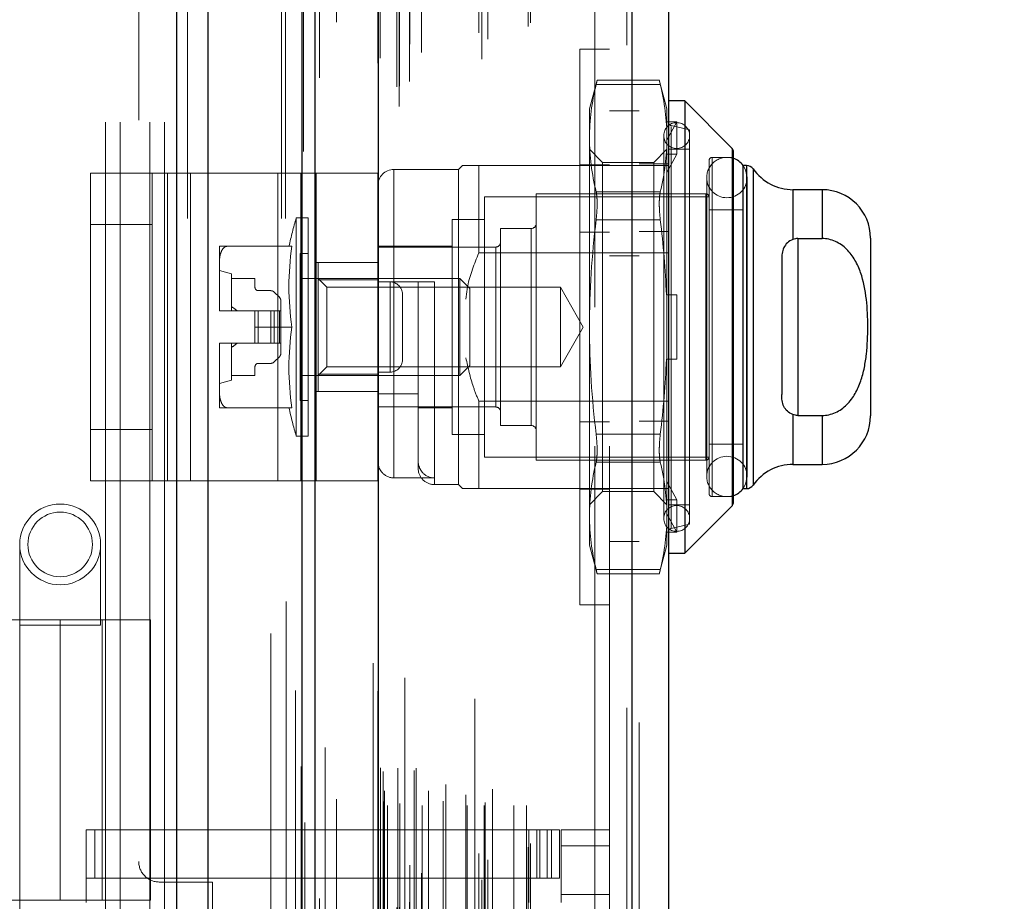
# Model space of a CAD drawing. Header units: inches. Extents: x 0.2 to 10.8, y 0.2 to 8.2.
# Tile 67 of 171: x 2.02 to 2.14, y 5.158 to 5.266. Entities that reach past the tile are written whole.
import ezdxf

# ---------------------------------------------------------------- set-up
doc = ezdxf.new("R2010")
doc.units = ezdxf.units.IN
doc.header["$MEASUREMENT"] = 0
doc.linetypes.add('HIDDEN', pattern=[0.07500000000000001, 0.05, -0.025])
doc.layers.add('DIMENSIONS', color=140, linetype='Continuous')
doc.layers.add('SLD-0', color=179, linetype='Continuous')
doc.styles.add('SLDTEXTSTYLE0', font='TXT', dxfattribs={"width": 0.7})
doc.dimstyles.new('SLDDIMSTYLE1', dxfattribs={"dimtxt": 0.0849609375, "dimasz": 0.13, "dimexe": 0, "dimexo": 0.0625, "dimgap": 0.021240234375, "dimtad": 0, "dimtih": 1, "dimtoh": 1, "dimlfac": 20, "dimrnd": 1e-09, "dimzin": 12, "dimdsep": 46, "dimtxsty": 'SLDTEXTSTYLE0', "dimsah": 1, "dimcen": 0.09, "dimadec": 0, "dimazin": 3, "dimtfac": 1, "dimtmove": 0, "dimatfit": 0, "dimfxl": 0, "dimfrac": 2, "dimtolj": 1, "dimtzin": 12, "dimarcsym": 0})

# ---------------------------------------------------------------- blocks, each defined once
blk = doc.blocks.new('_D_5')
at = {"layer": 'DIMENSIONS'}
for p, q in [((1.965326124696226, 5.284827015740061), (1.965326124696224, 5.739583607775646)), ((2.056426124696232, 5.452570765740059), (2.05642612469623, 5.739583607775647)), ((1.965326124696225, 5.614583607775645), (1.715326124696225, 5.614583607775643)), ((2.056426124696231, 5.614583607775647), (2.253757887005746, 5.614583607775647)), ((2.368890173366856, 5.614583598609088), (2.340360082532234, 5.614583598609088)), ((2.340360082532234, 5.614583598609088), (2.340360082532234, 5.479552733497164)), ((2.621359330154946, 5.614583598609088), (2.649889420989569, 5.614583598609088)), ((2.649889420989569, 5.614583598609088), (2.649889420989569, 5.479552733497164)), ((2.340360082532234, 5.479552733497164), (2.368890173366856, 5.479552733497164)), ((2.649889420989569, 5.479552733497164), (2.621359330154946, 5.479552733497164))]:
    blk.add_line(p, q, dxfattribs=at)
for points in [[(1.965326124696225, 5.614583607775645), (1.835326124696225, 5.634583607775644), (1.835326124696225, 5.594583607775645)], [(2.056426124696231, 5.614583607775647), (2.186426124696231, 5.594583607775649), (2.186426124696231, 5.634583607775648)]]:
    blk.add_solid(points, dxfattribs=at)
at = {"layer": 'DIMENSIONS', "char_height": 0.08333333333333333, "attachment_point": 1, "style": 'SLDTEXTSTYLE0'}
for s, insert in [('1.82', (2.368890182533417, 5.741025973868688)), ('46.3', (2.368890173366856, 5.586975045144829))]:
    blk.add_mtext(s, dxfattribs=dict(at, insert=insert))

msp = doc.modelspace()

# ---------------------------------------------------------------- linework, layer by layer
at = {"layer": 'SLD-0', "linetype": 'Continuous', "lineweight": 25}
for p, q in [((2.039580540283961, 3.041320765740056), (2.039580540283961, 5.408818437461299)), ((2.043398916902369, 3.041320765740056), (2.043398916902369, 5.408110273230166)), ((2.05484450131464, 3.041320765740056), (2.054844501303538, 5.402726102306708)), ((2.056426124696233, 3.041320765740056), (2.056426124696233, 5.402570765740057)), ((2.064107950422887, 5.387156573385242), (2.064107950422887, 3.056991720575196)), ((2.095020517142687, 5.381705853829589), (2.095020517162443, 3.062442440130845)), ((2.099482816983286, 5.379938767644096), (2.099482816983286, 3.064209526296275)), ((2.101451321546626, 5.2556765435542), (2.099482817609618, 5.2556765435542)), ((2.107241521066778, 5.249886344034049), (2.101451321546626, 5.2556765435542)), ((2.101451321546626, 5.2556765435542), (2.101451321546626, 5.200558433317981)), ((2.107241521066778, 5.249886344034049), (2.107241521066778, 5.206348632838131)), ((2.10735683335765, 5.249607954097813), (2.10735683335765, 5.206627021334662)), ((2.108537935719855, 5.24780252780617), (2.108537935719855, 5.208432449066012)), ((2.108982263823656, 5.24780252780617), (2.108555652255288, 5.24780252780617)), ((2.108982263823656, 5.24780252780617), (2.108982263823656, 5.208432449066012)), ((2.109789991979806, 5.247380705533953), (2.109789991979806, 5.208854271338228)), ((2.118183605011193, 5.244849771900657), (2.114636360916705, 5.244849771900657)), ((2.114636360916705, 5.244849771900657), (2.114636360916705, 5.238789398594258)), ((2.118183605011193, 5.244849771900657), (2.118183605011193, 5.238899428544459)), ((2.115230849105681, 5.238899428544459), (2.115230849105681, 5.217335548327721)), ((2.115230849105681, 5.238899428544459), (2.118183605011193, 5.238899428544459)), ((2.124089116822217, 5.238944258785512), (2.124089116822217, 5.217290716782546)), ((2.113262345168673, 5.236330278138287), (2.113262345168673, 5.219904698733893)), ((2.114636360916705, 5.217445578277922), (2.114636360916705, 5.211385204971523)), ((2.115230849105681, 5.217335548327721), (2.118183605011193, 5.217335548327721)), ((2.118183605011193, 5.217335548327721), (2.118183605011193, 5.211385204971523)), ((2.114636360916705, 5.211385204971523), (2.118183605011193, 5.211385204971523)), ((2.108555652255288, 5.208432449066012), (2.108982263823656, 5.208432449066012)), ((2.101451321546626, 5.200558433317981), (2.107241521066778, 5.206348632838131)), ((2.099482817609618, 5.200558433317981), (2.101451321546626, 5.200558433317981))]:
    msp.add_line(p, q, dxfattribs=at)
at = {"layer": 'SLD-0', "linetype": 'HIDDEN', "lineweight": 18}
for p, q in [((2.039580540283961, 5.408818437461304), (2.039580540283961, 3.04132076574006)), ((2.039580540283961, 5.408818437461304), (2.039580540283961, 3.04132076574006)), ((2.039580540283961, 3.041320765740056), (2.039580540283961, 5.408818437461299)), ((2.040853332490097, 3.04132076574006), (2.040853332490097, 5.408110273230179)), ((2.040853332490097, 3.041320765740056), (2.040853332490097, 5.408110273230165)), ((2.043398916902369, 3.04132076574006), (2.043398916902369, 5.408110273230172)), ((2.052298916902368, 3.04132076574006), (2.052298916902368, 5.402726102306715)), ((2.052298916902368, 3.041320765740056), (2.052298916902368, 5.402726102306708)), ((2.052826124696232, 3.041320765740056), (2.052826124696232, 5.402570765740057)), ((2.05484450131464, 3.04132076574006), (2.05484450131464, 5.402726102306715)), ((2.054997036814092, 3.049509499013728), (2.054997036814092, 5.394638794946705)), ((2.066643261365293, 3.054991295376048), (2.066643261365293, 5.389156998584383)), ((2.066643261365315, 3.054991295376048), (2.066643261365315, 5.389156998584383)), ((2.063482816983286, 5.38715657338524), (2.063482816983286, 3.056991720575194)), ((2.066388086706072, 3.057393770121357), (2.066388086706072, 5.386754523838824)), ((2.066693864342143, 3.057447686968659), (2.066693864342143, 5.386700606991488)), ((2.056950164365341, 3.058483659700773), (2.056950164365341, 5.385666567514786)), ((2.067330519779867, 5.385368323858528), (2.067330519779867, 3.058784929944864)), ((2.067925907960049, 3.058032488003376), (2.067925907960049, 5.386115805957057)), ((2.054032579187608, 5.383835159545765), (2.054032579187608, 3.06030776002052)), ((2.064046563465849, 5.383740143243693), (2.064046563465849, 3.060408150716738)), ((2.064062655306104, 3.060282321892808), (2.064062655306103, 5.383865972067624)), ((2.064333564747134, 3.060860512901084), (2.064333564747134, 5.383287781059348)), ((2.064333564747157, 3.060860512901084), (2.064333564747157, 5.383287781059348)), ((2.075871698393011, 5.382823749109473), (2.075871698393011, 3.061327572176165)), ((2.076730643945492, 3.060770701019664), (2.076730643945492, 5.383377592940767)), ((2.067944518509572, 3.062560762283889), (2.067944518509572, 5.381587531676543)), ((2.069364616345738, 3.061577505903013), (2.069364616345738, 5.382574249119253)), ((2.094395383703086, 5.381705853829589), (2.094395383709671, 3.062442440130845)), ((2.094395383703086, 3.062442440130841), (2.094395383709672, 5.381705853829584)), ((2.095020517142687, 3.062442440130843), (2.095020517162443, 5.381705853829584)), ((2.077438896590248, 3.063195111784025), (2.077438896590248, 5.380935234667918)), ((2.076380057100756, 3.063952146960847), (2.076380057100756, 5.380196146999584)), ((2.082390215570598, 3.064733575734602), (2.082390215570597, 5.37941471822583)), ((2.095882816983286, 5.379938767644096), (2.095882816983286, 3.064209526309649)), ((2.059012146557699, 3.065247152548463), (2.059012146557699, 5.378899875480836)), ((2.082649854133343, 3.065172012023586), (2.082649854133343, 5.378976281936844)), ((2.054735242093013, 5.374575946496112), (2.054735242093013, 3.069573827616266)), ((2.065241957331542, 3.069802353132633), (2.065241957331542, 5.3743459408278)), ((2.065241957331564, 3.069802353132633), (2.065241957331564, 5.3743459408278)), ((2.066486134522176, 5.3743459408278), (2.066486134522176, 3.069802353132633)), ((2.066486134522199, 3.069802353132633), (2.066486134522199, 5.3743459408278)), ((2.068736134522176, 3.069802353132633), (2.068736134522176, 5.3743459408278)), ((2.068736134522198, 5.3743459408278), (2.068736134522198, 3.069802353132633)), ((2.069440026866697, 3.069802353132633), (2.069440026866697, 5.3743459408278)), ((2.07494239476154, 3.069802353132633), (2.07494239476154, 5.3743459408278)), ((2.077009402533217, 3.069802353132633), (2.077009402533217, 5.374345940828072)), ((2.080630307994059, 3.069802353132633), (2.08063030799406, 5.3743459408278)), ((2.082149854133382, 3.069802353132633), (2.082149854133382, 5.3743459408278)), ((2.082149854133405, 3.069802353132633), (2.082149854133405, 5.3743459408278)), ((2.064736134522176, 3.070302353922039), (2.064736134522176, 5.373845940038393)), ((2.064736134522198, 3.070302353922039), (2.064736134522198, 5.373845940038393)), ((2.066736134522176, 3.070052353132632), (2.066736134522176, 5.374095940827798)), ((2.068486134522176, 5.374095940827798), (2.068486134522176, 3.070052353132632)), ((2.072019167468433, 3.070352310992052), (2.072019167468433, 5.373804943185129)), ((2.077136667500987, 3.070199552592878), (2.077136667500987, 5.37394924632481)), ((2.06488281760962, 3.071599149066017), (2.06488281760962, 5.372549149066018)), ((2.07804536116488, 3.071821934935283), (2.07804536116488, 5.372326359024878)), ((2.070214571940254, 5.371598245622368), (2.070214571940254, 3.072533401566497)), ((2.07234762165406, 3.072379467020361), (2.07234762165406, 5.371768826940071)), ((2.072347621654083, 3.072379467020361), (2.072347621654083, 5.371768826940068)), ((2.074781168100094, 5.37110872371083), (2.074781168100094, 3.073040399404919)), ((2.064365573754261, 3.074414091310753), (2.064365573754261, 5.369734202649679)), ((2.064365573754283, 3.074414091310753), (2.064365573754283, 5.369734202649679)), ((2.064693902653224, 3.073950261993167), (2.064693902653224, 5.370198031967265)), ((2.064693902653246, 3.073950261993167), (2.064693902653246, 5.370198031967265)), ((2.055170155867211, 5.367747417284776), (2.055170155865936, 3.076420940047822)), ((2.055170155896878, 5.367726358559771), (2.055170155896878, 3.076401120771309)), ((2.057650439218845, 3.076868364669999), (2.057650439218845, 5.367279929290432)), ((2.034926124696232, 5.353320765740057), (2.034926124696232, 5.162995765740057)), ((2.051026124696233, 3.090770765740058), (2.051026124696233, 5.35332076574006)), ((2.051026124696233, 3.090770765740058), (2.051026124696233, 5.35332076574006)), ((2.051026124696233, 3.090770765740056), (2.051026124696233, 5.353320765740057)), ((2.051026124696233, 3.090770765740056), (2.051026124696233, 5.353320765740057)), ((2.09048281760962, 3.113599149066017), (2.09048281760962, 5.330549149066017)), ((2.09048281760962, 3.113599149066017), (2.09048281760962, 5.330549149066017)), ((2.090482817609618, 5.33054914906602), (2.090482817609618, 3.113599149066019)), ((2.090482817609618, 5.33054914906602), (2.090482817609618, 3.113599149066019)), ((2.09228281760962, 3.113599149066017), (2.09228281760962, 5.330549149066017)), ((2.030876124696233, 4.953070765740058), (2.030876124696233, 5.284170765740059)), ((2.030876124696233, 4.953070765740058), (2.030876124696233, 5.284170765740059)), ((2.032676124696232, 4.953070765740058), (2.032676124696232, 5.284170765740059)), ((2.036276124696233, 4.953070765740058), (2.036276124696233, 5.284170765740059)), ((2.038076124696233, 4.953070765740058), (2.038076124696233, 5.284170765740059)), ((2.038076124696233, 4.953070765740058), (2.038076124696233, 5.284170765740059)), ((2.08868281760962, 5.19426748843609), (2.08868281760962, 5.261967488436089)), ((2.09228281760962, 5.261967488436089), (2.08868281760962, 5.261967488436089)), ((2.090775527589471, 5.25819437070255), (2.08983714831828, 5.254692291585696)), ((2.098359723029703, 5.25819437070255), (2.090763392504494, 5.25819437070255)), ((2.099285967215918, 5.254692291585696), (2.098347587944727, 5.25819437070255)), ((2.09847137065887, 5.257666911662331), (2.090651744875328, 5.257666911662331)), ((2.098471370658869, 5.257666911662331), (2.090651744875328, 5.257666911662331)), ((2.08983714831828, 5.254692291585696), (2.08983714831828, 5.25113194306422)), ((2.09588281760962, 5.254474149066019), (2.09228281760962, 5.254474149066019)), ((2.099285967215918, 5.254692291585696), (2.099285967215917, 5.25113194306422)), ((2.099208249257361, 5.253100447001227), (2.099285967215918, 5.252846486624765)), ((2.100467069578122, 5.253100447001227), (2.099208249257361, 5.253100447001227)), ((2.099285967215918, 5.250884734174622), (2.100467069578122, 5.253100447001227)), ((2.102041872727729, 5.252133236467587), (2.099787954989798, 5.252653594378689)), ((2.099787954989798, 5.203581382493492), (2.099787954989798, 5.252565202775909)), ((2.100467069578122, 5.249163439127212), (2.100467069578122, 5.253100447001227)), ((2.102041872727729, 5.252133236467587), (2.102041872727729, 5.204101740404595)), ((2.08983714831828, 5.25113194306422), (2.08983714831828, 5.22811748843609)), ((2.098892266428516, 5.251444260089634), (2.098892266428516, 5.204790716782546)), ((2.099285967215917, 5.25113194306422), (2.099285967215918, 5.232054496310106)), ((2.09143557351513, 5.248172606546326), (2.08983714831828, 5.249771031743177)), ((2.099285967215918, 5.249771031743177), (2.097687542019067, 5.248172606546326)), ((2.102041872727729, 5.249771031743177), (2.099482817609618, 5.249771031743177)), ((2.107241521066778, 5.206348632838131), (2.107241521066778, 5.249886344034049)), ((2.100467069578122, 5.249163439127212), (2.099208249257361, 5.249163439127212)), ((2.099208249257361, 5.249163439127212), (2.099285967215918, 5.24890947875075)), ((2.099285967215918, 5.246947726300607), (2.100467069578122, 5.249163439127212)), ((2.104404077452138, 5.248393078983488), (2.104404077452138, 5.207841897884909)), ((2.10479777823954, 5.207448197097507), (2.10479777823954, 5.248786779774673)), ((2.10735683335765, 5.248786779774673), (2.10479777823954, 5.248786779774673)), ((2.073892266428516, 5.247310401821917), (2.066018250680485, 5.247310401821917)), ((2.066018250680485, 5.20973304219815), (2.066018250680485, 5.247220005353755)), ((2.074384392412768, 5.24780252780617), (2.073892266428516, 5.247310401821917)), ((2.073892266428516, 5.247310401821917), (2.073892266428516, 5.208924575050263)), ((2.076352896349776, 5.24780252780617), (2.076352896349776, 5.237138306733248)), ((2.076352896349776, 5.24780252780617), (2.099482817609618, 5.24780252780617)), ((2.08868281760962, 5.247892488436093), (2.09228281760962, 5.247892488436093)), ((2.09143557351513, 5.248172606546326), (2.09143557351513, 5.208062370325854)), ((2.097687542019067, 5.248172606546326), (2.09143557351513, 5.248172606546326)), ((2.095882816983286, 5.247982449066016), (2.099482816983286, 5.247982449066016)), ((2.097687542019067, 5.248172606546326), (2.097687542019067, 5.208062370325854)), ((2.108555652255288, 5.24780252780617), (2.108537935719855, 5.24780252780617)), ((2.108982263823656, 5.208432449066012), (2.108982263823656, 5.24780252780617)), ((2.109789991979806, 5.208854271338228), (2.109789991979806, 5.247380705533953)), ((2.029049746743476, 5.209368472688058), (2.029049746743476, 5.246868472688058)), ((2.029049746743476, 5.246868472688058), (2.038425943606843, 5.246868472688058)), ((2.036549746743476, 5.209368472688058), (2.036549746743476, 5.246868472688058)), ((2.038425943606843, 5.209368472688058), (2.038425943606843, 5.246868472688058)), ((2.038425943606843, 5.246868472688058), (2.051861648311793, 5.246868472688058)), ((2.04123784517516, 5.209368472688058), (2.04123784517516, 5.246868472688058)), ((2.051861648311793, 5.209368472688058), (2.051861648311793, 5.246868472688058)), ((2.051861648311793, 5.246868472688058), (2.056549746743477, 5.246868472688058)), ((2.05467354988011, 5.209368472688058), (2.05467354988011, 5.246868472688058)), ((2.064049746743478, 5.246868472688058), (2.056549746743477, 5.246868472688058)), ((2.056549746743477, 5.246868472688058), (2.056549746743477, 5.209368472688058)), ((2.064049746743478, 5.246868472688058), (2.064049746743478, 5.209368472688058)), ((2.10412651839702, 5.246326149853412), (2.10412651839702, 5.209908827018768)), ((2.109047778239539, 5.209908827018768), (2.109047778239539, 5.246326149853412)), ((2.114636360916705, 5.238789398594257), (2.114636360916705, 5.244849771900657)), ((2.118183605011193, 5.238899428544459), (2.118183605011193, 5.244849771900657)), ((2.077041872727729, 5.243963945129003), (2.077041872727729, 5.212271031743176)), ((2.104404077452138, 5.243963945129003), (2.077041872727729, 5.243963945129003)), ((2.083341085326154, 5.244357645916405), (2.083341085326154, 5.211877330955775)), ((2.104010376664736, 5.244357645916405), (2.083341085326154, 5.244357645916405)), ((2.09847137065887, 5.244596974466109), (2.090651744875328, 5.244596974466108)), ((2.09847137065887, 5.244596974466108), (2.090651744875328, 5.244596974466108)), ((2.104010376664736, 5.211877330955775), (2.104010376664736, 5.244357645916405)), ((2.108537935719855, 5.242389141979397), (2.104404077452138, 5.242389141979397)), ((2.054120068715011, 5.241404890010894), (2.054120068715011, 5.214830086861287)), ((2.055585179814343, 5.241404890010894), (2.054120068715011, 5.241404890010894)), ((2.055585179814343, 5.241404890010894), (2.055585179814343, 5.214830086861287)), ((2.073104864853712, 5.241208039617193), (2.073104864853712, 5.215026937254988)), ((2.077041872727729, 5.241208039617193), (2.073104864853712, 5.241208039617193)), ((2.09847137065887, 5.241187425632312), (2.090651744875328, 5.241187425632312)), ((2.09847137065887, 5.241187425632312), (2.090651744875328, 5.241187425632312)), ((2.036549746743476, 5.240618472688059), (2.029049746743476, 5.240618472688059)), ((2.079010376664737, 5.240125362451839), (2.079010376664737, 5.216109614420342)), ((2.082750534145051, 5.240125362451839), (2.079010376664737, 5.240125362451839)), ((2.082750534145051, 5.216109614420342), (2.082750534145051, 5.240125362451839)), ((2.08868281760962, 5.239667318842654), (2.09228281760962, 5.239667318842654)), ((2.095882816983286, 5.239757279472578), (2.099482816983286, 5.239757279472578)), ((2.115230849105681, 5.238899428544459), (2.115230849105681, 5.217335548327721)), ((2.044758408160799, 5.237960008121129), (2.044758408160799, 5.235898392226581)), ((2.053586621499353, 5.237960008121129), (2.04570457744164, 5.237960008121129)), ((2.073104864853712, 5.237960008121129), (2.064049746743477, 5.237960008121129)), ((2.078419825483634, 5.237861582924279), (2.064049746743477, 5.237861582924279)), ((2.078419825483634, 5.218373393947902), (2.078419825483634, 5.237770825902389)), ((2.054600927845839, 5.237074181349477), (2.054600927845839, 5.219160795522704)), ((2.055585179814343, 5.237074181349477), (2.054600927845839, 5.237074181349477)), ((2.076352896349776, 5.237138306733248), (2.099482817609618, 5.237138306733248)), ((2.09228281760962, 5.236799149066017), (2.09588281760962, 5.236799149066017)), ((2.044758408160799, 5.235898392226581), (2.044758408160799, 5.230179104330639)), ((2.064049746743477, 5.235993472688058), (2.056549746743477, 5.235993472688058)), ((2.056766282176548, 5.235991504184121), (2.056766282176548, 5.233857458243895)), ((2.056766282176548, 5.235991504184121), (2.064049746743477, 5.235991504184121)), ((2.046234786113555, 5.234613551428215), (2.044758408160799, 5.235007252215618)), ((2.046234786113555, 5.234613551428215), (2.046234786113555, 5.230085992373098)), ((2.046234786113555, 5.234023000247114), (2.049089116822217, 5.234023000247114)), ((2.049089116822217, 5.234023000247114), (2.049089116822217, 5.232940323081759)), ((2.074062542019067, 5.234023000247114), (2.054600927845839, 5.234023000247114)), ((2.057832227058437, 5.232957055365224), (2.056766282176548, 5.234023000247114)), ((2.074062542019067, 5.234023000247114), (2.074062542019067, 5.222211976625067)), ((2.075270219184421, 5.232815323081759), (2.074062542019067, 5.234023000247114)), ((2.056766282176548, 5.233857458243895), (2.064049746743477, 5.233857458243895)), ((2.056766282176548, 5.233857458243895), (2.056766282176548, 5.222377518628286)), ((2.057832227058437, 5.232957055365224), (2.057832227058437, 5.223277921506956)), ((2.086291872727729, 5.232957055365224), (2.057832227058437, 5.232957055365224)), ((2.064049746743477, 5.233629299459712), (2.068971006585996, 5.233629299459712)), ((2.065549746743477, 5.233618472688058), (2.064049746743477, 5.233618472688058)), ((2.065549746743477, 5.222618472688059), (2.065549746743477, 5.233618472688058)), ((2.065549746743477, 5.233618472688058), (2.065549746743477, 5.222618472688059)), ((2.068971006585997, 5.219963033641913), (2.068971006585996, 5.233629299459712)), ((2.070939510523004, 5.233629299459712), (2.070939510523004, 5.209012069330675)), ((2.075270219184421, 5.232815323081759), (2.075270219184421, 5.223419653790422)), ((2.086291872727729, 5.232957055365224), (2.086291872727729, 5.223277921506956)), ((2.089085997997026, 5.228117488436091), (2.086291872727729, 5.232957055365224)), ((2.049482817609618, 5.232546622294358), (2.051009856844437, 5.232546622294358)), ((2.051427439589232, 5.23237365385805), (2.052065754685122, 5.231735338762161)), ((2.067049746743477, 5.224118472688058), (2.067049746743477, 5.232118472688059)), ((2.099208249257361, 5.232054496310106), (2.100467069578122, 5.232054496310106)), ((2.099285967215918, 5.224180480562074), (2.099285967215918, 5.232054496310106)), ((2.100467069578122, 5.224180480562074), (2.100467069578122, 5.232054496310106)), ((2.052238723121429, 5.231317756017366), (2.052238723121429, 5.230085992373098)), ((2.044758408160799, 5.230179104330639), (2.044758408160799, 5.230085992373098)), ((2.044758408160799, 5.230085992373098), (2.04475901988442, 5.230085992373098)), ((2.04475901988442, 5.230085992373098), (2.049089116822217, 5.230085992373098)), ((2.049089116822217, 5.230085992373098), (2.049089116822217, 5.228117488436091)), ((2.049482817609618, 5.230085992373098), (2.049089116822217, 5.230085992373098)), ((2.049482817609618, 5.230085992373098), (2.049482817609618, 5.226148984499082)), ((2.051009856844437, 5.230085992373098), (2.049482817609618, 5.230085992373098)), ((2.049482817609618, 5.230085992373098), (2.049482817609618, 5.226148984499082)), ((2.051427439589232, 5.230085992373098), (2.051009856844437, 5.230085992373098)), ((2.051009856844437, 5.230085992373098), (2.051009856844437, 5.226148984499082)), ((2.051009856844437, 5.230085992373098), (2.051009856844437, 5.226148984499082)), ((2.051427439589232, 5.230085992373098), (2.051427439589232, 5.226148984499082)), ((2.052065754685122, 5.230085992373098), (2.051427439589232, 5.230085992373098)), ((2.051427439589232, 5.230085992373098), (2.051427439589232, 5.226148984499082)), ((2.052065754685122, 5.230085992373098), (2.052065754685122, 5.226148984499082)), ((2.052238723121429, 5.230085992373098), (2.052065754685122, 5.230085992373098)), ((2.052065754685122, 5.230085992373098), (2.052065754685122, 5.226148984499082)), ((2.052238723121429, 5.230085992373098), (2.052238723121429, 5.226148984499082)), ((2.053586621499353, 5.228117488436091), (2.049089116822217, 5.228117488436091)), ((2.049089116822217, 5.226148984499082), (2.049089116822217, 5.228117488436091)), ((2.086291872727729, 5.223277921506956), (2.089085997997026, 5.228117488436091)), ((2.08983714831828, 5.22811748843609), (2.08983714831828, 5.20510303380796)), ((2.044758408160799, 5.226148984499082), (2.044758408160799, 5.22605587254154)), ((2.044758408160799, 5.226148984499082), (2.04475901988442, 5.226148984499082)), ((2.044758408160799, 5.22605587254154), (2.044758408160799, 5.220336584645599)), ((2.04475901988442, 5.226148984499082), (2.049089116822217, 5.226148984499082)), ((2.046234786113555, 5.226148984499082), (2.046234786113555, 5.221621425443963)), ((2.049482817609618, 5.226148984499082), (2.049089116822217, 5.226148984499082)), ((2.051009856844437, 5.226148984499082), (2.049482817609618, 5.226148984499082)), ((2.051427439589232, 5.226148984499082), (2.051009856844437, 5.226148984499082)), ((2.052065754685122, 5.226148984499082), (2.051427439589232, 5.226148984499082)), ((2.052238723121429, 5.226148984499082), (2.052065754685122, 5.226148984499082)), ((2.052238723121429, 5.226148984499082), (2.052238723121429, 5.224917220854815)), ((2.052065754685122, 5.224499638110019), (2.051427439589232, 5.22386132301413)), ((2.049089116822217, 5.22329465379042), (2.049089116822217, 5.222211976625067)), ((2.051009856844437, 5.223688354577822), (2.049482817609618, 5.223688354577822)), ((2.056766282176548, 5.222211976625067), (2.057832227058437, 5.223277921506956)), ((2.057832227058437, 5.223277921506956), (2.086291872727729, 5.223277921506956)), ((2.074062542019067, 5.222211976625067), (2.075270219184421, 5.223419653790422)), ((2.099208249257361, 5.224180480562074), (2.100467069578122, 5.224180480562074)), ((2.099285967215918, 5.224180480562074), (2.099285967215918, 5.20510303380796)), ((2.049089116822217, 5.222211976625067), (2.046234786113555, 5.222211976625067)), ((2.054600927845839, 5.222211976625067), (2.074062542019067, 5.222211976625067)), ((2.056766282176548, 5.222377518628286), (2.056766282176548, 5.220243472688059)), ((2.056766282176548, 5.222377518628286), (2.064049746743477, 5.222377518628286)), ((2.065549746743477, 5.222618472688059), (2.064049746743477, 5.222618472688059)), ((2.044758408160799, 5.221227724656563), (2.046234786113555, 5.221621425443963)), ((2.044758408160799, 5.220336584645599), (2.044758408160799, 5.21827496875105)), ((2.064049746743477, 5.220243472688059), (2.056549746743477, 5.220243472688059)), ((2.064049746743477, 5.219963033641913), (2.068971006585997, 5.219963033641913)), ((2.068971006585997, 5.219963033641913), (2.068971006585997, 5.211798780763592)), ((2.054600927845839, 5.219160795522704), (2.055585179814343, 5.219160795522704)), ((2.064049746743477, 5.218373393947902), (2.078419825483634, 5.218373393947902)), ((2.076352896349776, 5.219096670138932), (2.076352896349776, 5.208432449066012)), ((2.076352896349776, 5.219096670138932), (2.099482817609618, 5.219096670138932)), ((2.053586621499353, 5.21827496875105), (2.045704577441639, 5.21827496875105)), ((2.068971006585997, 5.21827496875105), (2.073104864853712, 5.21827496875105)), ((2.114636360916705, 5.211385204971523), (2.114636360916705, 5.217445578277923)), ((2.118183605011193, 5.211385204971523), (2.118183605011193, 5.217335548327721)), ((2.079010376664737, 5.216109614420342), (2.082750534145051, 5.216109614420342)), ((2.08868281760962, 5.216567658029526), (2.09228281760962, 5.216567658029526)), ((2.095882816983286, 5.21665761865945), (2.099482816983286, 5.21665761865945)), ((2.036549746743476, 5.215618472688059), (2.029049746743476, 5.215618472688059)), ((2.054120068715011, 5.214830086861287), (2.055585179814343, 5.214830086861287)), ((2.073104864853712, 5.215026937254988), (2.077041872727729, 5.215026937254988)), ((2.09847137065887, 5.215047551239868), (2.090651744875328, 5.215047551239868)), ((2.09847137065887, 5.215047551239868), (2.090651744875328, 5.215047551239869)), ((2.104404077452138, 5.213845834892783), (2.108537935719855, 5.213845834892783)), ((2.068971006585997, 5.211798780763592), (2.068971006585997, 5.210893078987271)), ((2.077041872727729, 5.212271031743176), (2.104404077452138, 5.212271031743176)), ((2.083341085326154, 5.211877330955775), (2.104010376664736, 5.211877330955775)), ((2.09847137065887, 5.211638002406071), (2.090651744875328, 5.211638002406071)), ((2.09847137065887, 5.211638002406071), (2.090651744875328, 5.211638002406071)), ((2.029049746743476, 5.209368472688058), (2.038425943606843, 5.209368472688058)), ((2.038425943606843, 5.209368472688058), (2.051861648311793, 5.209368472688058)), ((2.051861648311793, 5.209368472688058), (2.056549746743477, 5.209368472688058)), ((2.064049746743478, 5.209368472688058), (2.056549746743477, 5.209368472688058)), ((2.066018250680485, 5.20973304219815), (2.070939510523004, 5.20973304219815)), ((2.070939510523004, 5.208924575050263), (2.073892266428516, 5.208924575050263)), ((2.073892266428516, 5.208924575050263), (2.074384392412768, 5.208432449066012)), ((2.100467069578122, 5.207071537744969), (2.099285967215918, 5.209287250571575)), ((2.076352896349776, 5.208432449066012), (2.095882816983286, 5.208432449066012)), ((2.08868281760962, 5.208342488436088), (2.09228281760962, 5.208342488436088)), ((2.08983714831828, 5.206463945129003), (2.09143557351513, 5.208062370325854)), ((2.09143557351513, 5.208062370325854), (2.097687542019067, 5.208062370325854)), ((2.095882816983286, 5.208432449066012), (2.099482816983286, 5.208432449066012)), ((2.097687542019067, 5.208062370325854), (2.099285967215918, 5.206463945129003)), ((2.108537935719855, 5.208432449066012), (2.108555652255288, 5.208432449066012)), ((2.099208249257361, 5.207071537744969), (2.099285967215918, 5.20732549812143)), ((2.099208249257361, 5.207071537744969), (2.100467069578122, 5.207071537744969)), ((2.099482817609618, 5.206463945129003), (2.102041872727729, 5.206463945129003)), ((2.100467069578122, 5.207071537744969), (2.100467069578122, 5.203134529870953)), ((2.10479777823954, 5.207448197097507), (2.10735683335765, 5.207448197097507)), ((2.100467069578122, 5.203134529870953), (2.099285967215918, 5.205350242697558)), ((2.08983714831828, 5.20510303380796), (2.08983714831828, 5.201542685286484)), ((2.099285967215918, 5.20510303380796), (2.099285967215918, 5.201542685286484)), ((2.099787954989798, 5.203581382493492), (2.102041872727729, 5.204101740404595)), ((2.099208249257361, 5.203134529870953), (2.099285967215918, 5.203388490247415)), ((2.099208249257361, 5.203134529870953), (2.100467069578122, 5.203134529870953)), ((2.020432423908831, 5.201625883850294), (2.020432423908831, 5.191783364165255)), ((2.030274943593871, 5.191783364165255), (2.030274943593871, 5.201625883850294)), ((2.08983714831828, 5.201542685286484), (2.090775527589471, 5.198040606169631)), ((2.09228281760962, 5.201974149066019), (2.09588281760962, 5.201974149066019)), ((2.098347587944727, 5.198040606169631), (2.099285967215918, 5.201542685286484)), ((2.098471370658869, 5.198568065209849), (2.090651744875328, 5.198568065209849)), ((2.09847137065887, 5.198568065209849), (2.090651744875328, 5.198568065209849)), ((2.090763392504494, 5.198040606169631), (2.098359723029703, 5.198040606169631)), ((2.08868281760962, 5.19426748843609), (2.09228281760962, 5.19426748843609)), ((2.025353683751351, 5.19244478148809), (1.984015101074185, 5.19244478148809)), ((2.025353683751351, 5.19244478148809), (2.025353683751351, 5.158291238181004)), ((2.025353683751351, 5.19244478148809), (2.036377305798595, 5.19244478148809)), ((2.025353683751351, 5.158291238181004), (2.025353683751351, 5.19244478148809)), ((2.030471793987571, 5.158291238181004), (2.030471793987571, 5.19244478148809)), ((2.036377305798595, 5.158291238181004), (2.036377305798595, 5.19244478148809)), ((2.020432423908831, 5.191783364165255), (2.030274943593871, 5.191783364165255)), ((2.020432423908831, 5.191783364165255), (2.020432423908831, 5.044145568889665)), ((2.030274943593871, 5.044145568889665), (2.030274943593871, 5.191783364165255)), ((2.028503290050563, 5.166854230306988), (2.082440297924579, 5.166854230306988)), ((2.028503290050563, 5.157995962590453), (2.028503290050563, 5.166854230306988)), ((2.029579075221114, 5.160948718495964), (2.029579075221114, 5.166854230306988)), ((2.082440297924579, 5.157995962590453), (2.082440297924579, 5.166854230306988)), ((2.082440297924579, 5.166854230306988), (2.083424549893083, 5.166854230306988)), ((2.083424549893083, 5.166854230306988), (2.083424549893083, 5.160948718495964)), ((2.083424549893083, 5.166854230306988), (2.08519620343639, 5.166854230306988)), ((2.083791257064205, 5.160948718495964), (2.083791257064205, 5.166854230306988)), ((2.084683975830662, 5.160948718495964), (2.084683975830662, 5.166854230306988)), ((2.08519620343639, 5.160948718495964), (2.08519620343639, 5.166854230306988)), ((2.08519620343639, 5.166854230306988), (2.086180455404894, 5.166854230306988)), ((2.08519620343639, 5.160948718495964), (2.08519620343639, 5.166854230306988)), ((2.086180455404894, 5.160948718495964), (2.086180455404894, 5.166854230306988)), ((2.092282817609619, 5.166854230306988), (2.086377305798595, 5.166854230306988)), ((2.086377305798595, 5.16488572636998), (2.086377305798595, 5.166854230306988)), ((2.092282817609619, 5.16488572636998), (2.086377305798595, 5.16488572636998)), ((2.086377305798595, 5.16488572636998), (2.086377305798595, 5.158980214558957)), ((2.092282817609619, 5.16488572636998), (2.086377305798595, 5.16488572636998)), ((2.028503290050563, 5.160948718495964), (2.082440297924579, 5.160948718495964)), ((2.083424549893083, 5.160948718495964), (2.082440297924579, 5.160948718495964)), ((2.08519620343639, 5.160948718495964), (2.083424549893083, 5.160948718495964)), ((2.086180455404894, 5.160948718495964), (2.08519620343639, 5.160948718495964)), ((2.043926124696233, 5.160495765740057), (2.037426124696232, 5.160495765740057)), ((2.043926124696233, 5.076745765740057), (2.043926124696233, 5.160495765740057)), ((2.086377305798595, 5.158980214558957), (2.092282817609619, 5.158980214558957)), ((2.086377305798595, 5.157995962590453), (2.086377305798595, 5.158980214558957)), ((2.013721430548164, 5.158291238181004), (2.025353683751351, 5.158291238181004)), ((2.036377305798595, 5.158291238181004), (2.025353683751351, 5.158291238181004))]:
    msp.add_line(p, q, dxfattribs=at)
at = {"layer": 'SLD-0', "linetype": 'HIDDEN', "lineweight": 18, "flags": 128}
for points in [[(2.052892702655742, 5.394673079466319), (2.052892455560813, 4.23133707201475), (2.052892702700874, 3.04946498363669)], [(2.052892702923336, 5.394672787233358), (2.052892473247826, 4.209894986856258), (2.05289270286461, 3.049473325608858)], [(2.054032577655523, 5.383848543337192), (2.054032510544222, 4.269483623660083), (2.054032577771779, 3.060300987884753)], [(2.054735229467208, 5.374574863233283), (2.054734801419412, 4.19770549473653), (2.054735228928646, 3.069574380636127)], [(2.059004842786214, 3.070591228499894), (2.059004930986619, 4.212786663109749), (2.059004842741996, 5.373551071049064)], [(2.109047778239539, 5.246326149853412), (2.108860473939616, 5.24726779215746), (2.108555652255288, 5.24780252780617)], [(2.108555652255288, 5.208432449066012), (2.108860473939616, 5.208967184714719), (2.109047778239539, 5.209908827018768)]]:
    msp.add_lwpolyline(points, dxfattribs=at)
at = {"layer": 'SLD-0', "linetype": 'HIDDEN', "lineweight": 18}
for radius in [0.004921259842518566, 0.003937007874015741]:
    msp.add_circle((2.025353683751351, 5.201625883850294), radius, dxfattribs=at)
for centre, radius, start, end in [((2.100467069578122, 5.251444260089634), 0.001574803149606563, 0, 180), ((2.09987651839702, 5.253037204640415), 0.0003937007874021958, 180, 256.9999999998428), ((2.100467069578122, 5.251444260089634), 0.001574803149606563, 180, 0), ((2.10658714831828, 5.246326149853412), 0.002460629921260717, 71.77194722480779, 180), ((2.104797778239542, 5.248393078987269), 0.0003937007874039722, 90.00000000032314, 179.9999999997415), ((2.066018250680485, 5.245341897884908), 0.001968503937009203, 90, 180), ((2.10658714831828, 5.246326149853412), 0.002460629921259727, 180, 0), ((2.104010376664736, 5.243963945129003), 0.0003937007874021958, 0, 90), ((2.098270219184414, 5.228117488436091), 0.04610629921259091, 163.2503397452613, 167.6739543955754), ((2.082750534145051, 5.240715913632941), 0.0005905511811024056, 270.0000000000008, 0), ((2.087061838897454, 5.23303874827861), 0.03383502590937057, 171.6367379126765, 188.3632620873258), ((2.078419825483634, 5.238452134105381), 0.0005905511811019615, 270.0000000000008, 8.617182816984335e-11), ((2.049482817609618, 5.23294032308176), 0.0003937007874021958, 180.0000000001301, 270.0000000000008), ((2.065549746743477, 5.232118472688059), 0.001500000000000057, 0, 90), ((2.051009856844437, 5.231956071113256), 0.0005905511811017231, 44.99999999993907, 90), ((2.051648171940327, 5.231317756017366), 0.0005905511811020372, 0, 45.00000000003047), ((2.051731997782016, 5.230178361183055), 0.006973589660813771, 179.9938942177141, 180.7589344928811), ((2.051731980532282, 5.230178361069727), 0.006973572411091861, 179.9938932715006, 180.7589354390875), ((2.087061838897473, 5.22319622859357), 0.03383502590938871, 171.6367379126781, 188.3632620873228), ((2.051731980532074, 5.226056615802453), 0.006973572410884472, 179.241064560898, 180.006106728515), ((2.051731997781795, 5.226056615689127), 0.006973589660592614, 179.2410655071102, 180.0061057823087), ((2.051648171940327, 5.224917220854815), 0.0005905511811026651, 314.9999999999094, 0), ((2.049482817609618, 5.22329465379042), 0.0003937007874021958, 90, 180), ((2.051009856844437, 5.224278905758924), 0.0005905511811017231, 270.0000000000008, 315.0000000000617), ((2.065549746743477, 5.224118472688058), 0.001500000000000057, 270.0000000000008, 0), ((2.078419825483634, 5.217782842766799), 0.0005905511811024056, 0, 90), ((2.098270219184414, 5.228117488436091), 0.0461062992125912, 192.3260456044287, 196.7496602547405), ((2.082750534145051, 5.21551906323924), 0.0005905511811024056, 0, 90), ((2.10658714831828, 5.209908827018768), 0.002460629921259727, 0, 180), ((2.104010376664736, 5.212271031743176), 0.0003937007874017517, 270.0000000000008, 0), ((2.070939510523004, 5.210893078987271), 0.001968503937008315, 180, 270.0000000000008), ((2.10658714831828, 5.209908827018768), 0.002460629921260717, 180, 288.2280527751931), ((2.104797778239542, 5.207841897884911), 0.0003937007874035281, 180.0000000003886, 269.9999999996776), ((2.100467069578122, 5.204790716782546), 0.001574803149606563, 0, 180), ((2.100467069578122, 5.204790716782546), 0.001574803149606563, 180, 0), ((2.09987651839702, 5.203197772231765), 0.0003937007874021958, 103.000000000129, 180), ((2.037426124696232, 5.162995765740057), 0.002499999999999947, 180, 270.0000000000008)]:
    msp.add_arc(centre, radius, start, end, dxfattribs=at)
at = {"layer": 'SLD-0', "linetype": 'Continuous', "lineweight": 25}
for centre, radius, start, end in [((2.106963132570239, 5.249607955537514), 0.0003937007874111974, 3.877732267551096e-10, 44.9999999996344), ((2.10658714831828, 5.246326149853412), 0.002460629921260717, 36.86989764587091, 71.77194722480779), ((2.108982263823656, 5.246818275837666), 0.0009842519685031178, 34.84990457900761, 90), ((2.114636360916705, 5.250755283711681), 0.005905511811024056, 214.8499045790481, 270.0000000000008), ((2.118183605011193, 5.238944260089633), 0.005905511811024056, 0, 90), ((2.118183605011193, 5.217290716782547), 0.005905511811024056, 270.0000000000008, 359.9999999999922), ((2.114636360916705, 5.2054796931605), 0.005905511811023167, 90, 145.1500954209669), ((2.108982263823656, 5.209416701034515), 0.0009842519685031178, 270.0000000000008, 325.1500954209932), ((2.10658714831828, 5.209908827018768), 0.002460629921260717, 288.2280527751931, 323.130102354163), ((2.106963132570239, 5.206627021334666), 0.0003937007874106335, 315.0000000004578, 359.9999999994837)]:
    msp.add_arc(centre, radius, start, end, dxfattribs=at)
at = {"layer": 'SLD-0', "linetype": 'HIDDEN', "lineweight": 18}
for points, knots in [([(2.090763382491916, 5.258142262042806), (2.090766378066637, 5.258155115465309), (2.09077656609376, 5.258198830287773), (2.090717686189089, 5.257946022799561), (2.090660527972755, 5.25770408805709), (2.090651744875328, 5.257666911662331)], [0, 0, 0, 0, 0.2606228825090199, 0.8863851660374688, 1, 1, 1, 1]), ([(2.09847137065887, 5.257666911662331), (2.098425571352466, 5.257861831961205), (2.098352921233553, 5.258171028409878), (2.098357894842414, 5.258150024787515), (2.098359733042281, 5.258142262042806)], [0, 0, 0, 0, 0.6304092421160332, 1, 1, 1, 1]), ([(2.076352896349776, 5.24780252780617), (2.075871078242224, 5.24780252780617), (2.074892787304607, 5.24780252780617), (2.074291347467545, 5.247802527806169), (2.074422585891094, 5.24780252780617), (2.07443990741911, 5.24780252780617)], [0, 0, 0, 0, 0.4572276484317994, 0.9283620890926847, 1, 1, 1, 1]), ([(2.090651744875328, 5.244596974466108), (2.090692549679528, 5.244424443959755), (2.090723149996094, 5.2442165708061), (2.090764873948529, 5.243731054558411), (2.090775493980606, 5.24345405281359), (2.09077556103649, 5.242860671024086), (2.090764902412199, 5.242536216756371), (2.090723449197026, 5.241874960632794), (2.090692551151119, 5.241532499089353), (2.090651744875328, 5.241187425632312)], [0, 0, 0, 0, 0.25, 0.25, 0.5, 0.5, 0.75, 0.75, 1, 1, 1, 1]), ([(2.09847137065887, 5.241187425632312), (2.098430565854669, 5.241532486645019), (2.098399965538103, 5.241870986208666), (2.098358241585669, 5.242534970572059), (2.098347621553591, 5.242857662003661), (2.098347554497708, 5.243451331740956), (2.098358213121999, 5.243729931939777), (2.098399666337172, 5.244213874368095), (2.098430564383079, 5.244424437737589), (2.09847137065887, 5.244596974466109)], [0, 0, 0, 0, 0.25, 0.25, 0.5, 0.5, 0.75, 0.75, 1, 1, 1, 1]), ([(2.04570457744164, 5.237960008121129), (2.045588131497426, 5.237952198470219), (2.045480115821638, 5.237908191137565), (2.045298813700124, 5.237785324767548), (2.045224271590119, 5.23770749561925), (2.045036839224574, 5.237457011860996), (2.044957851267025, 5.23726861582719), (2.044785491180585, 5.236691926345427), (2.0447584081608, 5.236295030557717), (2.0447584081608, 5.235898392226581)], [0, 0, 0, 0, 0.1250000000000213, 0.1250000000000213, 0.2500000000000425, 0.2500000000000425, 0.500000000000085, 0.500000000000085, 1, 1, 1, 1]), ([(2.0447584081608, 5.237960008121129), (2.044758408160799, 5.237960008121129), (2.044785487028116, 5.237960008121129), (2.044958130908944, 5.23796000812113), (2.045038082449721, 5.237960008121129), (2.045223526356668, 5.237960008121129), (2.045298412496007, 5.237960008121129), (2.045479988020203, 5.23796000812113), (2.045588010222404, 5.23796000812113), (2.04570457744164, 5.237960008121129)], [0, 0, 0, 0, 0.5000000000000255, 0.5000000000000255, 0.7500000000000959, 0.7500000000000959, 0.8750000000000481, 0.8750000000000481, 1, 1, 1, 1]), ([(2.076352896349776, 5.237138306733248), (2.075814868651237, 5.235819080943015), (2.075070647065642, 5.233994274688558), (2.074843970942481, 5.232047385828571), (2.074781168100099, 5.231507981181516)], [0, 0, 0, 0, 0.7229401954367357, 1, 1, 1, 1]), ([(2.070939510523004, 5.233629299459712), (2.070672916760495, 5.233629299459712), (2.070411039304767, 5.233629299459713), (2.069928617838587, 5.233629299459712), (2.069709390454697, 5.233629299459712), (2.069350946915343, 5.233629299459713), (2.069208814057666, 5.233629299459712), (2.069019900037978, 5.233629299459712), (2.068971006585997, 5.233629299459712), (2.068971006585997, 5.233629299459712)], [0, 0, 0, 0, 0.25, 0.25, 0.5, 0.5, 0.75, 0.75, 1, 1, 1, 1]), ([(2.074781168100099, 5.224344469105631), (2.075043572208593, 5.223151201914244), (2.07543739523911, 5.221360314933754), (2.076123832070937, 5.219663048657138), (2.076352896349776, 5.219096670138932)], [0, 0, 0, 0, 0.6662995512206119, 1, 1, 1, 1]), ([(2.0447584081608, 5.220336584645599), (2.0447584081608, 5.219939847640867), (2.044785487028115, 5.219542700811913), (2.044958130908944, 5.218965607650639), (2.04503808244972, 5.218776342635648), (2.045223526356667, 5.218528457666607), (2.045298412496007, 5.218449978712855), (2.045479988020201, 5.218326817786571), (2.045588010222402, 5.218282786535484), (2.045704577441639, 5.21827496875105)], [0, 0, 0, 0, 0.4999999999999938, 0.4999999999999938, 0.7500000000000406, 0.7500000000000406, 0.8750000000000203, 0.8750000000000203, 1, 1, 1, 1]), ([(2.045704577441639, 5.21827496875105), (2.045588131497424, 5.218274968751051), (2.045480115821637, 5.21827496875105), (2.045298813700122, 5.21827496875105), (2.045224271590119, 5.21827496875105), (2.045036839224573, 5.21827496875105), (2.044957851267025, 5.21827496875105), (2.044785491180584, 5.21827496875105), (2.0447584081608, 5.21827496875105), (2.0447584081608, 5.21827496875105)], [0, 0, 0, 0, 0.1250000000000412, 0.1250000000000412, 0.2500000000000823, 0.2500000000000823, 0.5000000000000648, 0.5000000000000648, 1, 1, 1, 1]), ([(2.090651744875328, 5.215047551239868), (2.090692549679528, 5.214702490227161), (2.090723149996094, 5.214363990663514), (2.090764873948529, 5.213700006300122), (2.090775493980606, 5.21337731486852), (2.09077556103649, 5.212783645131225), (2.090764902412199, 5.212505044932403), (2.090723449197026, 5.212021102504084), (2.090692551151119, 5.211810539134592), (2.090651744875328, 5.211638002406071)], [0, 0, 0, 0, 0.25, 0.25, 0.5, 0.5, 0.75, 0.75, 1, 1, 1, 1]), ([(2.09847137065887, 5.211638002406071), (2.098430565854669, 5.211810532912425), (2.098399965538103, 5.21201840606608), (2.098358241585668, 5.212503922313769), (2.098347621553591, 5.212780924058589), (2.098347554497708, 5.213374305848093), (2.098358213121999, 5.213698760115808), (2.098399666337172, 5.214360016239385), (2.098430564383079, 5.214702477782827), (2.098471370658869, 5.215047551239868)], [0, 0, 0, 0, 0.25, 0.25, 0.5, 0.5, 0.75, 0.75, 1, 1, 1, 1]), ([(2.064049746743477, 5.211798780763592), (2.064049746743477, 5.211532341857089), (2.064097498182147, 5.211271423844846), (2.064287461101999, 5.21077623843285), (2.064427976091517, 5.210548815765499), (2.064967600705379, 5.209968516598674), (2.065484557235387, 5.20973304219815), (2.066018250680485, 5.20973304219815)], [0, 0, 0, 0, 0.2500000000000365, 0.2500000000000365, 0.500000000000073, 0.500000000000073, 1, 1, 1, 1]), ([(2.068971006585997, 5.211798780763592), (2.068971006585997, 5.211532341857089), (2.069018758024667, 5.211271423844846), (2.069208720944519, 5.21077623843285), (2.069349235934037, 5.210548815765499), (2.069888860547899, 5.209968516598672), (2.070405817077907, 5.20973304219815), (2.070939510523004, 5.20973304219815)], [0, 0, 0, 0, 0.2500000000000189, 0.2500000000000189, 0.5000000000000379, 0.5000000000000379, 1, 1, 1, 1]), ([(2.076352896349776, 5.208432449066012), (2.075871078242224, 5.208432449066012), (2.074892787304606, 5.208432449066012), (2.074291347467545, 5.208432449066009), (2.074422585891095, 5.208432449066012), (2.07443990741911, 5.208432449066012)], [0, 0, 0, 0, 0.4572276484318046, 0.9283620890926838, 1, 1, 1, 1]), ([(2.090651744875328, 5.198568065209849), (2.090697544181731, 5.198373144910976), (2.090770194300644, 5.198063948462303), (2.090765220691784, 5.198084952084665), (2.090763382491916, 5.198092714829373)], [0, 0, 0, 0, 0.6304092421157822, 1, 1, 1, 1]), ([(2.098359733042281, 5.198092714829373), (2.098356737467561, 5.198079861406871), (2.098346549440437, 5.198036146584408), (2.098405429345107, 5.198288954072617), (2.098462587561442, 5.198530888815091), (2.098471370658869, 5.198568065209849)], [0, 0, 0, 0, 0.2606228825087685, 0.8863851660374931, 1, 1, 1, 1])]:
    msp.add_open_spline(points, degree=3, knots=knots, dxfattribs=at)
for points in [[(2.090651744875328, 5.257666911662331), (2.090138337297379, 5.255496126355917), (2.08983714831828, 5.253318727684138), (2.08983714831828, 5.25113194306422)], [(2.099285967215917, 5.25113194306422), (2.099285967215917, 5.253318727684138), (2.098984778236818, 5.255496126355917), (2.09847137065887, 5.257666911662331)], [(2.08983714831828, 5.25113194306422), (2.08983714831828, 5.248945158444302), (2.090138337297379, 5.246767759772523), (2.090651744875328, 5.244596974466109)], [(2.09847137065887, 5.244596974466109), (2.098984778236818, 5.246767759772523), (2.099285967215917, 5.248945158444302), (2.099285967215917, 5.25113194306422)], [(2.090651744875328, 5.241187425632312), (2.090138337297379, 5.236845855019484), (2.08983714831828, 5.232491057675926), (2.08983714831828, 5.22811748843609)], [(2.099208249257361, 5.232054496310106), (2.099088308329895, 5.235108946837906), (2.09883029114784, 5.238152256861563), (2.09847137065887, 5.241187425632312)], [(2.046234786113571, 5.230598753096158), (2.046469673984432, 5.230430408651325), (2.046703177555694, 5.230260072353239), (2.046933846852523, 5.230085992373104)], [(2.08983714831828, 5.22811748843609), (2.08983714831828, 5.223743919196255), (2.090138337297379, 5.219389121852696), (2.090651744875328, 5.215047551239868)], [(2.046933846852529, 5.226148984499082), (2.046703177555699, 5.225974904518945), (2.046469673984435, 5.225804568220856), (2.046234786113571, 5.225636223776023)], [(2.09847137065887, 5.215047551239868), (2.09883029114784, 5.218082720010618), (2.099088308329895, 5.221126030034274), (2.099208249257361, 5.224180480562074)], [(2.08983714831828, 5.20510303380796), (2.08983714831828, 5.207289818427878), (2.090138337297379, 5.209467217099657), (2.090651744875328, 5.211638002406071)], [(2.099285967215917, 5.20510303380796), (2.099285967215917, 5.207289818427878), (2.098984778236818, 5.209467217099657), (2.09847137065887, 5.211638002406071)], [(2.090651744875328, 5.198568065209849), (2.090138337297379, 5.200738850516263), (2.08983714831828, 5.202916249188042), (2.08983714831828, 5.20510303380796)], [(2.098471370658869, 5.198568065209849), (2.098984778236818, 5.200738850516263), (2.099285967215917, 5.202916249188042), (2.099285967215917, 5.20510303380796)]]:
    msp.add_open_spline(points, degree=3, dxfattribs=at)
at = {"layer": 'SLD-0', "linetype": 'Continuous', "lineweight": 25}
for points, knots in [([(2.114636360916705, 5.238789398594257), (2.114366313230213, 5.2386860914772), (2.114135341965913, 5.238546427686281), (2.11376376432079, 5.238205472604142), (2.113623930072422, 5.238004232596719), (2.113422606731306, 5.237571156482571), (2.11335805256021, 5.23733603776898), (2.113277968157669, 5.23684537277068), (2.113262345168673, 5.236591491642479), (2.113262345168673, 5.236330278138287)], [0, 0, 0, 0, 0.25, 0.25, 0.5, 0.5, 0.75, 0.75, 1, 1, 1, 1]), ([(2.118183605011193, 5.217335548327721), (2.1184685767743, 5.217335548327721), (2.118747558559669, 5.217367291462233), (2.119294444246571, 5.217489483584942), (2.1195653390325, 5.217581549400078), (2.120078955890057, 5.217816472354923), (2.120321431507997, 5.217958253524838), (2.120780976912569, 5.218284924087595), (2.120998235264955, 5.218470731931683), (2.121594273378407, 5.219066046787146), (2.121929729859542, 5.21952323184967), (2.122490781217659, 5.220500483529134), (2.122713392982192, 5.221012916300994), (2.123078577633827, 5.222070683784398), (2.123221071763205, 5.222619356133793), (2.123443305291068, 5.223715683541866), (2.123524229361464, 5.224265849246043), (2.123706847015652, 5.225920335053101), (2.12375204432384, 5.227028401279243), (2.123750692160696, 5.229250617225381), (2.12370375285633, 5.230369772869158), (2.123452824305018, 5.23258741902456), (2.123246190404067, 5.233695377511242), (2.12269481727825, 5.235266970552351), (2.12246841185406, 5.235780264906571), (2.121904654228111, 5.236748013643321), (2.121571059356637, 5.237197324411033), (2.120770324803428, 5.237986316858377), (2.120321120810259, 5.238309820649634), (2.119553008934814, 5.238657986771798), (2.119285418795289, 5.238747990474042), (2.118743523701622, 5.238868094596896), (2.118466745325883, 5.238899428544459), (2.118183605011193, 5.238899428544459)], [0, 0, 0, 0, 0.0312499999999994, 0.0312499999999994, 0.06249999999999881, 0.06249999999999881, 0.09374999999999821, 0.09374999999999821, 0.1249999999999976, 0.1249999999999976, 0.1874999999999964, 0.1874999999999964, 0.2499999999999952, 0.2499999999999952, 0.312499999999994, 0.312499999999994, 0.3749999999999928, 0.3749999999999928, 0.4999999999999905, 0.4999999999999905, 0.624999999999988, 0.624999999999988, 0.7499999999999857, 0.7499999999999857, 0.8124999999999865, 0.8124999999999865, 0.8749999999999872, 0.8749999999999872, 0.9374999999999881, 0.9374999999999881, 0.968749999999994, 0.968749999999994, 1, 1, 1, 1]), ([(2.114636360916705, 5.217445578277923), (2.114366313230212, 5.21754888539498), (2.114135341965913, 5.217688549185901), (2.11376376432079, 5.218029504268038), (2.113623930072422, 5.218230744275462), (2.113422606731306, 5.21866382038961), (2.11335805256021, 5.2188989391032), (2.113277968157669, 5.219389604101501), (2.113262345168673, 5.219643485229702), (2.113262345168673, 5.219904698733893)], [0, 0, 0, 0, 0.25, 0.25, 0.5, 0.5, 0.75, 0.75, 1, 1, 1, 1])]:
    msp.add_open_spline(points, degree=3, knots=knots, dxfattribs=at)
for points in [[(2.115230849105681, 5.238899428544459), (2.115023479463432, 5.238899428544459), (2.114821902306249, 5.238860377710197), (2.114636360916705, 5.238789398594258)], [(2.115230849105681, 5.217335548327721), (2.115023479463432, 5.217335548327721), (2.114821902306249, 5.217374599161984), (2.114636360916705, 5.217445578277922)]]:
    msp.add_open_spline(points, degree=3, dxfattribs=at)

# ---------------------------------------------------------------- dimensions: what is measured, and where the dimension line sits
at = {"layer": 'DIMENSIONS'}
dim = msp.add_linear_dim(base=(2.056426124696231, 5.614583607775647), p1=(1.965326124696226, 5.234827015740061), p2=(2.056426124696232, 5.40257076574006), dimstyle='SLDDIMSTYLE1', dxfattribs=at)
dim.commit()
dim.dimension.update_dxf_attribs({"geometry": '_D_5', "text_midpoint": (2.495124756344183, 5.614583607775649), "dimtype": 160})

doc.saveas('drawing.dxf')
